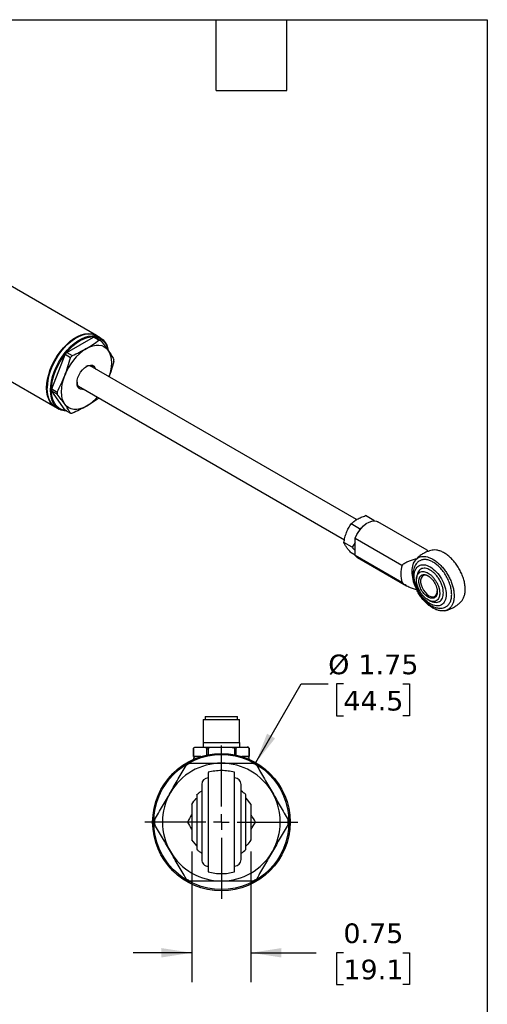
# Model space of a CAD drawing. Header units: inches. Extents: x 0.7 to 32.2, y 0.7 to 24.8.
# Tile 5 of 5: x 26.3 to 32.2, y 12.2 to 24.8. Entities that reach past the tile are written whole.
import ezdxf

# ---------------------------------------------------------------- set-up
doc = ezdxf.new("R2010")
doc.units = ezdxf.units.IN
doc.header["$LTSCALE"] = 3
doc.header["$MEASUREMENT"] = 0
doc.linetypes.add('SLD-Center', pattern=[0.75, 0.6, -0.05, 0.05, -0.05])
doc.linetypes.add('SLD-Solid', pattern=[0])
doc.layers.add('CENTER', color=40, linetype='SLD-Center')
doc.layers.add('DIMENSIONS', color=140, linetype='SLD-Solid', lineweight=25)
doc.layers.add('TEXT', color=140, linetype='SLD-Solid', lineweight=25)
doc.styles.add('SLDTEXTSTYLE0', font='VERDANA.TTF')
doc.dimstyles.new('SLDDIMSTYLE6', dxfattribs={"dimtxt": 0.254883, "dimasz": 0.39, "dimexe": 0, "dimexo": 0.0625, "dimgap": 0.063721, "dimtad": 0, "dimtih": 1, "dimtoh": 1, "dimrnd": 1e-09, "dimzin": 12, "dimdsep": 46, "dimtxsty": 'SLDTEXTSTYLE0', "dimsah": 1, "dimcen": 0, "dimadec": 0, "dimazin": 3, "dimtfac": 1, "dimtofl": 0, "dimtmove": 0, "dimatfit": 3, "dimfxl": 0, "dimfrac": 2, "dimtolj": 1, "dimtzin": 12, "dimarcsym": 0})
doc.dimstyles.new('SLDDIMSTYLE7', dxfattribs={"dimtxt": 0.254883, "dimasz": 0.39, "dimexe": 0, "dimexo": 0.0625, "dimgap": 0.063721, "dimtad": 0, "dimtih": 1, "dimtoh": 1, "dimrnd": 1e-09, "dimdsep": 46, "dimtxsty": 'SLDTEXTSTYLE0', "dimsah": 1, "dimcen": 0.09, "dimadec": 0, "dimazin": 2, "dimtfac": 1, "dimtmove": 0, "dimatfit": 0, "dimfxl": 0, "dimfrac": 2, "dimtolj": 1, "dimtzin": 12, "dimarcsym": 0})

# ---------------------------------------------------------------- blocks, each defined once
blk = doc.blocks.new('_D_7')
at = {"layer": 'DIMENSIONS'}
for p, q in [((29.303, 15.291), (29.88, 16.292)), ((29.88, 16.292), (30.225, 16.292)), ((30.418, 16.292), (30.332, 16.292)), ((30.332, 16.292), (30.332, 15.887)), ((31.175, 16.292), (31.261, 16.292)), ((31.261, 16.292), (31.261, 15.887)), ((30.332, 15.887), (30.418, 15.887)), ((31.261, 15.887), (31.175, 15.887))]:
    blk.add_line(p, q, dxfattribs=at)
blk.add_solid([(29.303, 15.291), (29.549, 15.599), (29.446, 15.659)], dxfattribs=at)
at = {"layer": 'DIMENSIONS', "char_height": 0.25, "attachment_point": 1, "style": 'SLDTEXTSTYLE0'}
for s, insert in [('%%c', (30.225, 16.666)), ('1.75', (30.61, 16.666)), ('44.5', (30.418, 16.204))]:
    blk.add_mtext(s, dxfattribs=dict(at, insert=insert))
blk = doc.blocks.new('_D_8')
at = {"layer": 'DIMENSIONS'}
for p, q in [((28.49, 14.158), (28.49, 12.494)), ((29.24, 14.158), (29.24, 12.494)), ((28.49, 12.869), (27.74, 12.869)), ((29.24, 12.869), (30.072, 12.869)), ((30.418, 12.869), (30.332, 12.869)), ((30.332, 12.869), (30.332, 12.464)), ((31.175, 12.869), (31.261, 12.869)), ((31.261, 12.869), (31.261, 12.464)), ((30.332, 12.464), (30.418, 12.464)), ((31.261, 12.464), (31.175, 12.464))]:
    blk.add_line(p, q, dxfattribs=at)
for points in [[(28.49, 12.869), (28.1, 12.929), (28.1, 12.809)], [(29.24, 12.869), (29.63, 12.809), (29.63, 12.929)]]:
    blk.add_solid(points, dxfattribs=at)
at = {"layer": 'DIMENSIONS', "char_height": 0.25, "attachment_point": 1, "style": 'SLDTEXTSTYLE0'}
for s, insert in [('0.75', (30.418, 13.243)), ('19.1', (30.418, 12.781))]:
    blk.add_mtext(s, dxfattribs=dict(at, insert=insert))
blk = doc.blocks.new('SW_CENTERMARKSYMBOL_2')
at = {"layer": 'CENTER', "color": 0}
for p, q in [((0, 0.2), (0, 0.975)), ((-0.2, 0), (-0.975, 0)), ((0, 0), (-0.1, 0)), ((0, 0), (0, 0.1)), ((0, 0), (0, -0.1)), ((0, 0), (0.1, 0)), ((0.2, 0), (0.975, 0)), ((0, -0.2), (0, -0.975))]:
    blk.add_line(p, q, dxfattribs=at)

msp = doc.modelspace()

# ---------------------------------------------------------------- linework, layer by layer
for p, q in [((27.274, 20.73), (21.915, 23.823)), ((21.128, 23.065), (26.749, 19.82)), ((26.897, 20.513), (27.237, 20.709)), ((27.018, 20.7), (27.012, 20.696)), ((27.306, 20.669), (27.237, 20.709)), ((27.258, 20.707), (27.327, 20.667)), ((27.323, 20.701), (27.281, 20.726)), ((26.706, 20.049), (26.876, 20.486)), ((26.945, 20.446), (26.876, 20.486)), ((26.897, 20.513), (26.966, 20.473)), ((30.586, 18.384), (27.193, 20.343)), ((27.197, 20.342), (27.2, 20.339)), ((26.647, 20.064), (26.647, 20.057)), ((27.044, 20.084), (30.432, 18.128)), ((27.046, 20.081), (27.048, 20.081)), ((26.706, 20.049), (26.776, 20.009)), ((26.876, 19.78), (26.706, 20.021)), ((26.776, 19.981), (26.706, 20.021)), ((26.756, 19.817), (26.798, 19.792)), ((26.876, 19.78), (26.945, 19.74)), ((30.805, 18.375), (30.701, 18.435)), ((30.621, 18.269), (30.517, 18.329)), ((30.805, 18.375), (30.798, 18.369)), ((30.812, 18.367), (30.805, 18.375)), ((31.486, 17.995), (30.858, 18.357)), ((30.621, 18.269), (30.615, 18.234)), ((30.653, 18.28), (30.621, 18.269)), ((30.529, 18.032), (30.425, 18.092)), ((30.568, 18.149), (31.164, 17.805)), ((30.568, 17.928), (30.568, 18.149)), ((30.568, 17.932), (30.517, 17.962)), ((31.164, 17.584), (30.568, 17.928)), ((30.596, 17.903), (31.223, 17.54)), ((28.633, 15.841), (28.633, 15.546)), ((28.633, 15.841), (28.865, 15.841)), ((28.66, 15.878), (28.66, 15.841)), ((28.66, 15.878), (28.865, 15.878)), ((28.865, 15.878), (29.07, 15.878)), ((28.865, 15.841), (29.097, 15.841)), ((29.07, 15.841), (29.07, 15.878)), ((29.097, 15.546), (29.097, 15.841)), ((28.511, 15.467), (28.511, 15.368)), ((28.511, 15.368), (28.511, 15.467)), ((28.511, 15.467), (28.511, 15.467)), ((28.535, 15.487), (28.653, 15.487)), ((28.631, 15.546), (28.631, 15.487)), ((28.631, 15.546), (28.865, 15.546)), ((28.677, 15.467), (28.699, 15.467)), ((28.677, 15.467), (28.677, 15.388)), ((28.699, 15.393), (28.699, 15.467)), ((28.747, 15.487), (28.983, 15.487)), ((28.865, 15.546), (29.099, 15.546)), ((29.031, 15.467), (29.053, 15.467)), ((29.031, 15.467), (29.031, 15.393)), ((29.053, 15.388), (29.053, 15.467)), ((29.077, 15.487), (29.195, 15.487)), ((29.099, 15.487), (29.099, 15.546)), ((29.219, 15.368), (29.219, 15.467)), ((29.219, 15.467), (29.219, 15.368)), ((29.219, 15.467), (29.219, 15.467)), ((28.551, 15.368), (28.511, 15.368)), ((28.511, 15.368), (28.511, 15.368)), ((28.603, 15.368), (28.551, 15.368)), ((29.179, 15.368), (29.127, 15.368)), ((29.219, 15.368), (29.179, 15.368)), ((29.219, 15.368), (29.219, 15.368)), ((29.178, 14.836), (29.24, 14.759)), ((28.49, 14.759), (28.49, 14.308)), ((29.24, 14.759), (29.24, 14.308)), ((28.553, 14.231), (28.49, 14.308))]:
    msp.add_line(p, q)
at = {"flags": 128}
for points in [[(26.752, 19.818), (26.741, 19.825), (26.711, 19.85), (26.686, 19.881), (26.667, 19.918), (26.652, 19.961), (26.643, 20.009), (26.64, 20.061), (26.643, 20.116), (26.652, 20.174), (26.667, 20.233), (26.686, 20.294), (26.711, 20.354), (26.741, 20.412), (26.775, 20.469), (26.813, 20.522), (26.854, 20.572), (26.897, 20.616), (26.942, 20.656), (26.988, 20.689), (27.035, 20.716), (27.081, 20.736), (27.126, 20.749), (27.17, 20.754), (27.211, 20.752), (27.248, 20.742), (27.277, 20.728)], [(26.756, 19.817), (26.747, 19.822), (26.718, 19.846), (26.693, 19.877), (26.673, 19.914), (26.659, 19.957), (26.65, 20.005), (26.647, 20.057), (26.65, 20.112), (26.659, 20.17), (26.673, 20.23), (26.693, 20.29), (26.718, 20.35), (26.747, 20.408), (26.781, 20.465), (26.819, 20.518), (26.86, 20.568), (26.903, 20.613), (26.949, 20.652), (26.995, 20.686), (27.041, 20.713), (27.088, 20.733), (27.133, 20.745), (27.176, 20.75), (27.217, 20.748), (27.255, 20.738), (27.281, 20.726)], [(26.897, 19.768), (26.862, 19.77), (26.824, 19.78), (26.79, 19.797), (26.76, 19.821), (26.735, 19.852), (26.715, 19.89), (26.701, 19.933), (26.692, 19.98), (26.689, 20.032), (26.692, 20.088), (26.701, 20.146), (26.715, 20.205), (26.735, 20.265), (26.76, 20.325), (26.79, 20.384), (26.824, 20.44), (26.862, 20.494), (26.902, 20.543), (26.946, 20.588), (26.991, 20.628), (27.037, 20.661), (27.084, 20.688), (27.13, 20.708), (27.175, 20.721), (27.219, 20.726), (27.259, 20.724), (27.297, 20.714), (27.331, 20.696), (27.361, 20.672), (27.386, 20.641), (27.406, 20.604), (27.42, 20.561), (27.424, 20.542)], [(27.067, 20.664), (27.114, 20.688), (27.159, 20.704), (27.204, 20.713), (27.246, 20.714), (27.285, 20.707), (27.321, 20.692), (27.352, 20.67), (27.379, 20.642), (27.401, 20.606), (27.417, 20.565), (27.424, 20.534)], [(26.888, 19.773), (26.868, 19.775), (26.83, 19.786), (26.797, 19.804), (26.768, 19.829), (26.743, 19.861), (26.724, 19.9), (26.711, 19.944), (26.704, 19.993), (26.702, 20.046), (26.707, 20.102), (26.717, 20.161), (26.733, 20.221), (26.755, 20.281), (26.782, 20.341), (26.813, 20.399), (26.849, 20.455), (26.888, 20.507), (26.93, 20.555), (26.974, 20.597), (27.02, 20.634), (27.067, 20.664)], [(27.147, 20.564), (27.189, 20.585), (27.23, 20.599), (27.269, 20.606), (27.307, 20.607), (27.341, 20.6), (27.372, 20.586), (27.4, 20.566), (27.423, 20.539)], [(27.423, 20.539), (27.441, 20.507), (27.455, 20.469), (27.463, 20.427), (27.466, 20.38), (27.463, 20.331), (27.455, 20.279), (27.441, 20.226), (27.434, 20.204)], [(27.114, 20.043), (27.095, 20.04), (27.072, 20.044), (27.053, 20.055), (27.039, 20.073), (27.03, 20.097), (27.027, 20.127), (27.03, 20.16), (27.039, 20.194), (27.053, 20.229), (27.072, 20.262), (27.095, 20.292), (27.121, 20.317), (27.147, 20.336), (27.174, 20.348), (27.2, 20.353), (27.223, 20.349), (27.242, 20.338), (27.256, 20.32), (27.264, 20.302)], [(27.198, 20.34), (27.196, 20.343), (27.196, 20.344)], [(26.872, 19.854), (26.854, 19.886), (26.84, 19.924), (26.832, 19.966), (26.829, 20.013), (26.832, 20.062), (26.84, 20.114), (26.854, 20.167), (26.872, 20.221)], [(27.051, 20.08), (27.048, 20.08), (27.047, 20.081)], [(27.147, 19.829), (27.106, 19.808), (27.065, 19.794), (27.026, 19.787), (26.988, 19.787), (26.954, 19.793), (26.922, 19.807), (26.895, 19.827), (26.872, 19.854)], [(30.568, 18.149), (30.589, 18.193), (30.614, 18.235), (30.643, 18.273), (30.676, 18.306), (30.71, 18.333), (30.745, 18.353), (30.779, 18.366), (30.811, 18.37), (30.84, 18.365), (30.858, 18.357)], [(30.568, 17.928), (30.589, 17.907), (30.596, 17.903)], [(31.351, 17.887), (31.327, 17.861), (31.308, 17.829), (31.296, 17.791), (31.29, 17.748), (31.29, 17.7), (31.296, 17.649), (31.308, 17.596), (31.327, 17.543), (31.351, 17.49)], [(31.507, 17.662), (31.481, 17.673), (31.457, 17.676), (31.436, 17.672), (31.419, 17.659), (31.407, 17.64), (31.401, 17.615), (31.401, 17.585), (31.407, 17.553), (31.419, 17.52), (31.436, 17.488), (31.457, 17.459), (31.481, 17.435), (31.507, 17.416), (31.532, 17.405), (31.556, 17.402), (31.577, 17.407), (31.594, 17.419), (31.606, 17.438), (31.612, 17.463), (31.613, 17.478)]]:
    msp.add_lwpolyline(points, dxfattribs=at)
for radius in [0.875, 0.86]:
    msp.add_circle((28.865, 14.533), radius)
for centre, radius, start, end in [((27.435, 20.031), 0.789, 122.4546, 177.5508), ((27.229, 20.503), 0.205, 81.9467, 87.8343), ((27.52, 19.982), 0.691, 122.638, 159.7729), ((27.298, 20.463), 0.205, 81.9467, 87.8343), ((27.529, 19.983), 0.825, 140.0404, 142.3705), ((27.598, 19.943), 0.825, 140.0404, 142.3705), ((27.178, 20.277), 0.0669, 45.049, 124.0367), ((27.016, 20.411), 0.481, 358.3307, 1.6693), ((27.093, 20.129), 0.0662, 175.4707, 255.4543), ((27.187, 20.035), 0.481, 178.3307, 181.6693), ((27.256, 19.995), 0.481, 178.3307, 181.6693), ((26.853, 20.319), 0.572, 300.985, 319.0474), ((26.974, 19.943), 0.205, 261.9467, 267.8343), ((31.572, 17.694), 0.422, 164.8418, 195.1582), ((31.602, 17.65), 0.345, 127.0329, 136.7079), ((28.54, 15.339), 0.0295, 90, 190.1823), ((29.19, 15.339), 0.0295, 349.8177, 90), ((28.865, 14.533), 0.75, 90, 150), ((28.865, 14.533), 0.85, 118.0725, 121.9275), ((28.865, 14.533), 0.656, 90, 104.7472), ((28.865, 14.533), 0.75, 30, 90), ((28.865, 14.533), 0.656, 75.2465, 90), ((28.865, 14.533), 0.85, 58.0725, 61.9275), ((28.698, 15.012), 0.0833, 90.0185, 180), ((29.032, 15.012), 0.0833, 0, 90.0185), ((28.865, 14.533), 0.469, 48.1426, 57.7592), ((28.865, 14.533), 0.75, 150, 210), ((28.865, 14.533), 0.75, 330, 30), ((28.865, 14.533), 0.85, 178.0725, 181.9275), ((28.865, 14.533), 0.85, 358.0725, 1.9275), ((28.865, 14.533), 0.469, 302.2409, 311.8623), ((28.865, 14.533), 0.75, 210, 270), ((28.698, 14.055), 0.0833, 180, 270.0185), ((28.865, 14.533), 0.75, 270, 330), ((29.032, 14.055), 0.0833, 270.0185, 0), ((28.865, 14.533), 0.85, 238.0725, 241.9275), ((28.865, 14.533), 0.656, 255.2465, 270), ((28.865, 14.533), 0.656, 270, 284.7472), ((28.865, 14.533), 0.85, 298.0725, 301.9275)]:
    msp.add_arc(centre, radius, start, end)
for points, knots in [([(26.966, 20.473), (26.998, 20.487), (27.029, 20.501), (27.09, 20.532), (27.119, 20.548), (27.147, 20.564)], [0, 0, 0, 0, 0.5, 0.5, 1, 1, 1, 1]), ([(27.147, 20.564), (27.176, 20.58), (27.203, 20.597), (27.256, 20.632), (27.281, 20.65), (27.306, 20.669)], [0, 0, 0, 0, 0.5, 0.5, 1, 1, 1, 1]), ([(27.327, 20.667), (27.344, 20.645), (27.361, 20.623), (27.394, 20.58), (27.409, 20.56), (27.423, 20.539)], [0, 0, 0, 0, 0.5, 0.5, 1, 1, 1, 1]), ([(26.872, 20.221), (26.886, 20.258), (26.899, 20.295), (26.924, 20.37), (26.935, 20.408), (26.945, 20.446)], [0, 0, 0, 0, 0.5, 0.5, 1, 1, 1, 1]), ([(27.423, 20.539), (27.437, 20.519), (27.45, 20.5), (27.475, 20.462), (27.486, 20.443), (27.497, 20.425)], [0, 0, 0, 0, 0.5, 0.5, 1, 1, 1, 1]), ([(27.497, 20.397), (27.486, 20.359), (27.467, 20.293), (27.444, 20.23), (27.434, 20.204)], [0, 0, 0, 0, 0.58204, 1, 1, 1, 1]), ([(26.776, 20.009), (26.793, 20.043), (26.81, 20.078), (26.843, 20.149), (26.858, 20.185), (26.872, 20.221)], [0, 0, 0, 0, 0.5, 0.5, 1, 1, 1, 1]), ([(26.872, 19.854), (26.858, 19.874), (26.843, 19.895), (26.81, 19.937), (26.793, 19.959), (26.776, 19.981)], [0, 0, 0, 0, 0.5, 0.5, 1, 1, 1, 1]), ([(26.945, 19.74), (26.935, 19.758), (26.924, 19.776), (26.899, 19.814), (26.886, 19.834), (26.872, 19.854)], [0, 0, 0, 0, 0.5, 0.5, 1, 1, 1, 1]), ([(27.147, 19.829), (27.119, 19.813), (27.09, 19.797), (27.029, 19.767), (26.998, 19.752), (26.966, 19.738)], [0, 0, 0, 0, 0.5, 0.5, 1, 1, 1, 1]), ([(27.306, 19.934), (27.281, 19.915), (27.256, 19.897), (27.203, 19.862), (27.176, 19.846), (27.147, 19.829)], [0, 0, 0, 0, 0.5, 0.5, 1, 1, 1, 1]), ([(30.595, 18.39), (30.61, 18.399), (30.627, 18.407), (30.663, 18.422), (30.681, 18.429), (30.701, 18.435)], [0, 0, 0, 0, 0.5, 0.5, 1, 1, 1, 1]), ([(30.457, 18.219), (30.465, 18.239), (30.474, 18.258), (30.494, 18.295), (30.505, 18.312), (30.517, 18.329)], [0, 0, 0, 0, 0.5, 0.5, 1, 1, 1, 1]), ([(30.517, 18.329), (30.528, 18.34), (30.539, 18.351), (30.565, 18.372), (30.579, 18.381), (30.595, 18.39)], [0, 0, 0, 0, 0.5, 0.5, 1, 1, 1, 1]), ([(30.425, 18.092), (30.428, 18.114), (30.432, 18.136), (30.443, 18.178), (30.449, 18.199), (30.457, 18.219)], [0, 0, 0, 0, 0.5, 0.5, 1, 1, 1, 1]), ([(30.457, 18.035), (30.449, 18.046), (30.443, 18.057), (30.432, 18.075), (30.428, 18.084), (30.425, 18.092)], [0, 0, 0, 0, 0.5, 0.5, 1, 1, 1, 1]), ([(30.568, 18.096), (30.566, 18.092), (30.56, 18.079), (30.547, 18.058), (30.535, 18.041), (30.529, 18.032)], [0, 0, 0, 0, 0.156548, 0.577434, 1, 1, 1, 1]), ([(30.517, 17.962), (30.505, 17.975), (30.494, 17.988), (30.474, 18.012), (30.465, 18.024), (30.457, 18.035)], [0, 0, 0, 0, 0.5, 0.5, 1, 1, 1, 1]), ([(30.529, 18.032), (30.541, 18.019), (30.555, 18.004), (30.566, 17.989), (30.568, 17.987)], [0, 0, 0, 0, 0.8263652, 1, 1, 1, 1]), ([(31.548, 17.995), (31.537, 17.992), (31.513, 17.987), (31.475, 17.973), (31.436, 17.953), (31.408, 17.937), (31.394, 17.925), (31.393, 17.924)], [0, 0, 0, 0, 0.198984, 0.4355218, 0.6936792, 0.967118, 1, 1, 1, 1]), ([(31.491, 17.978), (31.49, 17.98), (31.489, 17.99), (31.487, 17.995), (31.486, 17.995), (31.486, 17.995)], [0, 0, 0, 0, 0.280583, 0.890054, 1, 1, 1, 1]), ([(31.922, 17.347), (31.922, 17.347), (31.932, 17.355), (31.945, 17.379), (31.961, 17.42), (31.969, 17.467), (31.969, 17.519), (31.962, 17.575), (31.947, 17.634), (31.925, 17.692), (31.897, 17.75), (31.863, 17.805), (31.824, 17.855), (31.782, 17.9), (31.738, 17.937), (31.693, 17.967), (31.647, 17.987), (31.604, 17.997), (31.57, 18), (31.553, 17.995), (31.548, 17.994)], [0, 0, 0, 0, 0.000589, 0.062413, 0.122494, 0.184318, 0.2444, 0.306224, 0.366305, 0.428129, 0.488211, 0.550035, 0.610117, 0.67194, 0.732022, 0.793846, 0.853928, 0.915752, 0.975833, 1, 1, 1, 1]), ([(31.164, 17.805), (31.176, 17.815), (31.19, 17.825), (31.218, 17.842), (31.234, 17.849), (31.265, 17.863), (31.282, 17.869), (31.316, 17.879), (31.333, 17.883), (31.351, 17.887)], [0, 0, 0, 0, 0.25, 0.25, 0.5, 0.5, 0.75, 0.75, 1, 1, 1, 1]), ([(31.391, 17.861), (31.383, 17.856), (31.365, 17.846), (31.344, 17.822), (31.326, 17.793), (31.314, 17.76), (31.306, 17.724), (31.304, 17.687), (31.306, 17.648), (31.313, 17.61), (31.322, 17.574), (31.333, 17.542), (31.344, 17.513), (31.357, 17.486), (31.367, 17.469), (31.371, 17.461)], [0, 0, 0, 0, 0.070384, 0.163504, 0.249454, 0.337341, 0.425949, 0.513867, 0.599874, 0.682936, 0.760162, 0.828951, 0.883584, 0.946938, 1, 1, 1, 1]), ([(31.32, 17.666), (31.32, 17.728), (31.341, 17.775), (31.417, 17.819), (31.469, 17.814), (31.577, 17.752), (31.628, 17.697), (31.704, 17.565), (31.726, 17.493), (31.726, 17.431)], [0, 0, 0, 0, 0.25, 0.25, 0.5, 0.5, 0.75, 0.75, 1, 1, 1, 1]), ([(31.351, 17.887), (31.36, 17.894), (31.369, 17.9), (31.39, 17.909), (31.4, 17.912), (31.418, 17.915), (31.424, 17.916), (31.436, 17.916), (31.442, 17.916), (31.461, 17.915), (31.474, 17.913), (31.494, 17.908), (31.5, 17.906), (31.514, 17.901), (31.521, 17.898), (31.541, 17.889), (31.555, 17.882), (31.575, 17.869), (31.582, 17.864), (31.596, 17.855), (31.603, 17.85), (31.623, 17.833), (31.636, 17.821), (31.656, 17.802), (31.662, 17.796), (31.675, 17.782), (31.681, 17.775), (31.699, 17.753), (31.71, 17.738), (31.732, 17.706), (31.742, 17.689), (31.762, 17.655), (31.77, 17.638), (31.786, 17.603), (31.793, 17.585), (31.802, 17.559), (31.805, 17.55), (31.81, 17.532), (31.813, 17.523), (31.819, 17.497), (31.822, 17.48), (31.825, 17.454), (31.826, 17.446), (31.827, 17.429), (31.827, 17.421), (31.827, 17.398), (31.826, 17.382), (31.823, 17.361), (31.822, 17.354), (31.819, 17.34), (31.817, 17.333), (31.811, 17.314), (31.805, 17.302), (31.796, 17.286), (31.793, 17.281), (31.786, 17.272), (31.782, 17.267), (31.77, 17.254), (31.762, 17.247), (31.743, 17.235), (31.733, 17.231), (31.711, 17.224), (31.699, 17.222), (31.675, 17.221), (31.663, 17.222), (31.643, 17.225), (31.636, 17.226), (31.623, 17.229), (31.616, 17.231), (31.596, 17.239), (31.583, 17.245), (31.555, 17.259), (31.541, 17.268), (31.514, 17.287), (31.501, 17.298), (31.481, 17.315), (31.474, 17.322), (31.461, 17.335), (31.455, 17.341), (31.436, 17.362), (31.424, 17.376), (31.407, 17.399), (31.401, 17.407), (31.39, 17.423), (31.385, 17.431), (31.369, 17.456), (31.36, 17.473), (31.351, 17.49)], [0, 0, 0, 0, 0.03125, 0.03125, 0.0625, 0.0625, 0.078125, 0.078125, 0.09375, 0.09375, 0.125, 0.125, 0.140625, 0.140625, 0.15625, 0.15625, 0.1875, 0.1875, 0.203125, 0.203125, 0.21875, 0.21875, 0.25, 0.25, 0.265625, 0.265625, 0.28125, 0.28125, 0.3125, 0.3125, 0.34375, 0.34375, 0.375, 0.375, 0.40625, 0.40625, 0.421875, 0.421875, 0.4375, 0.4375, 0.46875, 0.46875, 0.484375, 0.484375, 0.5, 0.5, 0.53125, 0.53125, 0.546875, 0.546875, 0.5625, 0.5625, 0.59375, 0.59375, 0.609375, 0.609375, 0.625, 0.625, 0.65625, 0.65625, 0.6875, 0.6875, 0.71875, 0.71875, 0.75, 0.75, 0.765625, 0.765625, 0.78125, 0.78125, 0.8125, 0.8125, 0.84375, 0.84375, 0.875, 0.875, 0.890625, 0.890625, 0.90625, 0.90625, 0.9375, 0.9375, 0.953125, 0.953125, 0.96875, 0.96875, 1, 1, 1, 1]), ([(31.797, 17.431), (31.796, 17.448), (31.794, 17.484), (31.781, 17.543), (31.759, 17.605), (31.728, 17.667), (31.69, 17.725), (31.647, 17.775), (31.603, 17.815), (31.558, 17.846), (31.514, 17.867), (31.469, 17.877), (31.426, 17.877), (31.402, 17.867), (31.39, 17.861)], [0, 0, 0, 0, 0.077819, 0.160299, 0.246208, 0.333941, 0.421673, 0.507582, 0.590063, 0.667882, 0.745701, 0.828181, 0.91409, 1, 1, 1, 1]), ([(31.348, 17.619), (31.348, 17.62), (31.348, 17.624), (31.348, 17.629), (31.349, 17.634), (31.349, 17.639), (31.35, 17.643), (31.351, 17.651), (31.354, 17.662), (31.358, 17.675), (31.364, 17.688), (31.374, 17.702), (31.391, 17.716), (31.414, 17.724), (31.441, 17.725), (31.469, 17.718), (31.496, 17.705), (31.524, 17.686), (31.552, 17.661), (31.578, 17.629), (31.602, 17.593), (31.621, 17.555), (31.632, 17.525), (31.637, 17.504), (31.64, 17.493), (31.642, 17.481), (31.643, 17.47), (31.644, 17.458), (31.644, 17.451), (31.644, 17.448)], [0, 0, 0, 0, 0.009658, 0.019246, 0.028837, 0.038502, 0.048306, 0.058313, 0.088096, 0.120109, 0.150634, 0.184482, 0.250136, 0.31579, 0.38008, 0.441804, 0.500039, 0.558274, 0.619998, 0.68672, 0.749939, 0.815725, 0.879882, 0.900044, 0.920127, 0.940148, 0.960122, 0.980067, 1, 1, 1, 1]), ([(31.363, 17.701), (31.359, 17.687), (31.352, 17.664), (31.35, 17.641), (31.349, 17.632)], [0, 0, 0, 0, 0.634821, 1, 1, 1, 1]), ([(31.691, 17.451), (31.69, 17.463), (31.689, 17.488), (31.68, 17.53), (31.664, 17.574), (31.642, 17.617), (31.616, 17.658), (31.585, 17.694), (31.554, 17.722), (31.523, 17.744), (31.491, 17.758), (31.46, 17.766), (31.43, 17.765), (31.403, 17.756), (31.381, 17.737), (31.368, 17.718), (31.365, 17.704), (31.364, 17.701)], [0, 0, 0, 0, 0.064886, 0.133659, 0.205291, 0.278443, 0.351595, 0.423226, 0.491999, 0.556885, 0.621771, 0.690544, 0.762176, 0.835328, 0.90848, 0.980112, 1, 1, 1, 1]), ([(31.379, 17.601), (31.379, 17.602), (31.379, 17.605), (31.38, 17.61), (31.38, 17.615), (31.381, 17.62), (31.382, 17.626), (31.384, 17.635), (31.387, 17.646), (31.392, 17.655), (31.4, 17.667), (31.413, 17.677), (31.429, 17.683), (31.442, 17.684), (31.453, 17.684), (31.464, 17.682), (31.474, 17.679), (31.482, 17.675), (31.489, 17.672), (31.494, 17.669), (31.496, 17.668)], [0, 0, 0, 0, 0.0233365, 0.04663, 0.0699117, 0.0932129, 0.1165649, 0.1783046, 0.2400921, 0.304406, 0.3687678, 0.5000057, 0.6312435, 0.6955574, 0.7599192, 0.821659, 0.8834464, 0.9223111, 0.9611139, 1, 1, 1, 1]), ([(31.351, 17.49), (31.333, 17.495), (31.316, 17.5), (31.282, 17.512), (31.266, 17.519), (31.242, 17.53), (31.234, 17.534), (31.219, 17.543), (31.211, 17.548), (31.19, 17.562), (31.176, 17.572), (31.164, 17.584)], [0, 0, 0, 0, 0.25, 0.25, 0.5, 0.5, 0.625, 0.625, 0.75, 0.75, 1, 1, 1, 1]), ([(31.726, 17.431), (31.726, 17.369), (31.704, 17.321), (31.628, 17.277), (31.577, 17.283), (31.469, 17.345), (31.417, 17.399), (31.341, 17.531), (31.32, 17.603), (31.32, 17.666)], [0, 0, 0, 0, 0.25, 0.25, 0.5, 0.5, 0.75, 0.75, 1, 1, 1, 1]), ([(31.644, 17.448), (31.644, 17.446), (31.644, 17.442), (31.644, 17.436), (31.644, 17.43), (31.643, 17.425), (31.642, 17.42), (31.641, 17.414), (31.64, 17.409), (31.639, 17.404), (31.637, 17.4), (31.636, 17.395), (31.631, 17.383), (31.621, 17.367), (31.602, 17.351), (31.578, 17.342), (31.552, 17.341), (31.524, 17.348), (31.496, 17.361), (31.469, 17.38), (31.441, 17.405), (31.414, 17.436), (31.391, 17.472), (31.371, 17.511), (31.36, 17.543), (31.354, 17.568), (31.351, 17.583), (31.349, 17.594), (31.349, 17.603), (31.348, 17.611), (31.348, 17.616), (31.348, 17.619)], [0, 0, 0, 0, 0.010876, 0.021753, 0.032633, 0.04352, 0.054416, 0.065325, 0.076248, 0.087188, 0.098149, 0.109132, 0.12014, 0.184313, 0.250092, 0.313332, 0.380042, 0.44177, 0.50001, 0.558249, 0.619977, 0.684272, 0.74993, 0.815589, 0.879883, 0.911894, 0.941684, 0.956381, 0.970847, 0.985466, 1, 1, 1, 1]), ([(31.613, 17.466), (31.613, 17.464), (31.613, 17.461), (31.613, 17.456), (31.612, 17.451), (31.612, 17.447), (31.611, 17.44), (31.609, 17.431), (31.605, 17.42), (31.6, 17.411), (31.592, 17.4), (31.579, 17.389), (31.561, 17.382), (31.54, 17.382), (31.518, 17.387), (31.496, 17.397), (31.474, 17.412), (31.453, 17.432), (31.432, 17.457), (31.413, 17.485), (31.4, 17.51), (31.392, 17.531), (31.387, 17.546), (31.384, 17.561), (31.381, 17.573), (31.38, 17.584), (31.379, 17.592), (31.379, 17.598), (31.379, 17.601)], [0, 0, 0, 0, 0.011674, 0.023326, 0.034972, 0.046628, 0.058309, 0.089193, 0.120101, 0.152273, 0.184469, 0.250118, 0.315768, 0.380053, 0.441772, 0.500003, 0.558234, 0.619953, 0.684238, 0.749887, 0.815537, 0.847708, 0.879904, 0.910788, 0.941696, 0.961138, 0.980548, 1, 1, 1, 1]), ([(31.496, 17.668), (31.498, 17.667), (31.5, 17.666), (31.505, 17.663), (31.509, 17.66), (31.513, 17.657), (31.52, 17.652), (31.529, 17.644), (31.539, 17.634), (31.55, 17.622), (31.564, 17.605), (31.579, 17.581), (31.592, 17.556), (31.6, 17.535), (31.605, 17.52), (31.609, 17.505), (31.611, 17.493), (31.612, 17.482), (31.613, 17.474), (31.613, 17.468), (31.613, 17.466)], [0, 0, 0, 0, 0.023337, 0.04663, 0.069912, 0.093213, 0.116565, 0.178305, 0.240092, 0.304406, 0.368768, 0.500006, 0.631244, 0.695557, 0.759919, 0.821659, 0.883446, 0.922311, 0.961114, 1, 1, 1, 1]), ([(31.371, 17.461), (31.38, 17.446), (31.392, 17.426), (31.413, 17.398), (31.431, 17.376), (31.455, 17.351), (31.48, 17.327), (31.508, 17.306), (31.537, 17.288), (31.567, 17.273), (31.598, 17.262), (31.63, 17.257), (31.661, 17.256), (31.692, 17.261), (31.714, 17.268), (31.724, 17.275), (31.726, 17.277)], [0, 0, 0, 0, 0.0987645, 0.1390163, 0.2054165, 0.2737435, 0.3464708, 0.4217535, 0.4989572, 0.5776221, 0.6573567, 0.7377968, 0.8187283, 0.9003571, 0.9836959, 1, 1, 1, 1]), ([(31.576, 17.334), (31.579, 17.334), (31.593, 17.33), (31.615, 17.332), (31.642, 17.341), (31.664, 17.359), (31.68, 17.385), (31.689, 17.416), (31.69, 17.44), (31.691, 17.451)], [0, 0, 0, 0, 0.044975, 0.206615, 0.371685, 0.536755, 0.698395, 0.853582, 1, 1, 1, 1]), ([(31.726, 17.276), (31.726, 17.276), (31.739, 17.281), (31.758, 17.302), (31.781, 17.337), (31.794, 17.381), (31.796, 17.415), (31.797, 17.431)], [0, 0, 0, 0, 0.005428, 0.26672, 0.522583, 0.768233, 1, 1, 1, 1]), ([(31.508, 17.356), (31.511, 17.355), (31.527, 17.346), (31.55, 17.338), (31.57, 17.335), (31.576, 17.334)], [0, 0, 0, 0, 0.13458, 0.776913, 1, 1, 1, 1]), ([(31.709, 17.225), (31.721, 17.227), (31.745, 17.233), (31.782, 17.246), (31.822, 17.266), (31.861, 17.291), (31.895, 17.318), (31.914, 17.339), (31.921, 17.347)], [0, 0, 0, 0, 0.136921, 0.300185, 0.47837, 0.667103, 0.8639, 1, 1, 1, 1]), ([(28.511, 15.467), (28.511, 15.469), (28.511, 15.472), (28.513, 15.475), (28.514, 15.477), (28.517, 15.481), (28.519, 15.482), (28.526, 15.486), (28.53, 15.487), (28.535, 15.487)], [0, 0, 0, 0, 0.125, 0.125, 0.25, 0.25, 0.5, 0.5, 1, 1, 1, 1]), ([(28.653, 15.487), (28.656, 15.487), (28.658, 15.486), (28.662, 15.485), (28.665, 15.485), (28.669, 15.482), (28.671, 15.481), (28.674, 15.477), (28.675, 15.475), (28.677, 15.472), (28.677, 15.469), (28.677, 15.467)], [0, 0, 0, 0, 0.25, 0.25, 0.5, 0.5, 0.75, 0.75, 0.875, 0.875, 1, 1, 1, 1]), ([(28.653, 15.487), (28.656, 15.487), (28.662, 15.487), (28.67, 15.487), (28.679, 15.487), (28.688, 15.487), (28.7, 15.487), (28.714, 15.487), (28.73, 15.487), (28.741, 15.487), (28.747, 15.487)], [0, 0, 0, 0, 0.099898, 0.19975, 0.299663, 0.399741, 0.500089, 0.666927, 0.833401, 1, 1, 1, 1]), ([(28.699, 15.467), (28.699, 15.469), (28.7, 15.472), (28.703, 15.475), (28.704, 15.477), (28.71, 15.481), (28.715, 15.482), (28.728, 15.486), (28.737, 15.487), (28.747, 15.487)], [0, 0, 0, 0, 0.125, 0.125, 0.25, 0.25, 0.5, 0.5, 1, 1, 1, 1]), ([(28.983, 15.487), (28.988, 15.487), (28.993, 15.486), (29.002, 15.485), (29.006, 15.485), (29.015, 15.482), (29.02, 15.481), (29.026, 15.477), (29.027, 15.475), (29.03, 15.472), (29.031, 15.469), (29.031, 15.467)], [0, 0, 0, 0, 0.25, 0.25, 0.5, 0.5, 0.75, 0.75, 0.875, 0.875, 1, 1, 1, 1]), ([(28.983, 15.487), (28.987, 15.487), (28.994, 15.487), (29.003, 15.487), (29.013, 15.487), (29.023, 15.487), (29.034, 15.487), (29.048, 15.487), (29.063, 15.487), (29.072, 15.487), (29.077, 15.487)], [0, 0, 0, 0, 0.099898, 0.19975, 0.299663, 0.399741, 0.500089, 0.666927, 0.833401, 1, 1, 1, 1]), ([(29.053, 15.467), (29.053, 15.469), (29.054, 15.472), (29.055, 15.475), (29.056, 15.477), (29.059, 15.481), (29.061, 15.482), (29.068, 15.486), (29.072, 15.487), (29.077, 15.487)], [0, 0, 0, 0, 0.125, 0.125, 0.25, 0.25, 0.5, 0.5, 1, 1, 1, 1]), ([(29.219, 15.467), (29.219, 15.468), (29.219, 15.47), (29.219, 15.473), (29.218, 15.475), (29.217, 15.476), (29.215, 15.479), (29.208, 15.486), (29.201, 15.487), (29.195, 15.487)], [0, 0, 0, 0, 0.0577506, 0.0855715, 0.1132588, 0.1435636, 0.1807023, 0.2861332, 1, 1, 1, 1]), ([(29.195, 15.487), (29.198, 15.487), (29.2, 15.486), (29.205, 15.485), (29.207, 15.485), (29.211, 15.482), (29.213, 15.481), (29.216, 15.477), (29.217, 15.475), (29.219, 15.472), (29.219, 15.469), (29.219, 15.467)], [0, 0, 0, 0, 0.25, 0.25, 0.5, 0.5, 0.75, 0.75, 0.875, 0.875, 1, 1, 1, 1]), ([(29.211, 15.482), (29.211, 15.482), (29.207, 15.486), (29.201, 15.486), (29.196, 15.487), (29.195, 15.487)], [0, 0, 0, 0, 0.0872887, 0.8956285, 1, 1, 1, 1]), ([(28.216, 14.908), (28.249, 14.966), (28.282, 15.024), (28.349, 15.14), (28.382, 15.197), (28.416, 15.255)], [0, 0, 0, 0, 0.5, 0.5, 1, 1, 1, 1]), ([(28.465, 15.283), (28.531, 15.283), (28.598, 15.283), (28.731, 15.283), (28.798, 15.283), (28.865, 15.283)], [0, 0, 0, 0, 0.5, 0.5, 1, 1, 1, 1]), ([(28.865, 15.283), (28.932, 15.283), (28.999, 15.283), (29.132, 15.283), (29.199, 15.283), (29.265, 15.283)], [0, 0, 0, 0, 0.5, 0.5, 1, 1, 1, 1]), ([(29.315, 15.255), (29.348, 15.197), (29.381, 15.14), (29.448, 15.024), (29.481, 14.966), (29.515, 14.908)], [0, 0, 0, 0, 0.5, 0.5, 1, 1, 1, 1]), ([(28.698, 15.166), (28.698, 15.166), (28.698, 15.165), (28.698, 15.142), (28.698, 15.102), (28.698, 15.045), (28.698, 14.974), (28.698, 14.891), (28.698, 14.797), (28.698, 14.696), (28.698, 14.59), (28.698, 14.483), (28.698, 14.377), (28.698, 14.275), (28.698, 14.181), (28.698, 14.097), (28.698, 14.025), (28.698, 13.968), (28.698, 13.927), (28.698, 13.903), (28.698, 13.901), (28.698, 13.9)], [0, 0, 0, 0, 0.042167, 0.095865, 0.149564, 0.203263, 0.256961, 0.31066, 0.364358, 0.418057, 0.471755, 0.525454, 0.579153, 0.632851, 0.68655, 0.740248, 0.793947, 0.847645, 0.901344, 0.955042, 1, 1, 1, 1]), ([(29.032, 13.901), (29.032, 13.901), (29.032, 13.902), (29.032, 13.925), (29.032, 13.965), (29.032, 14.022), (29.032, 14.093), (29.032, 14.176), (29.032, 14.27), (29.032, 14.371), (29.032, 14.477), (29.032, 14.584), (29.032, 14.69), (29.032, 14.792), (29.032, 14.886), (29.032, 14.97), (29.032, 15.042), (29.032, 15.099), (29.032, 15.14), (29.032, 15.164), (29.032, 15.166), (29.032, 15.167)], [0, 0, 0, 0, 0.042167, 0.095865, 0.149564, 0.203263, 0.256961, 0.31066, 0.364358, 0.418057, 0.471755, 0.525454, 0.579153, 0.632851, 0.68655, 0.740248, 0.793947, 0.847645, 0.901344, 0.955042, 1, 1, 1, 1]), ([(28.616, 14.928), (28.604, 14.922), (28.582, 14.909), (28.563, 14.89), (28.554, 14.881)], [0, 0, 0, 0, 0.504843, 1, 1, 1, 1]), ([(28.615, 15.012), (28.615, 15.012), (28.615, 14.962), (28.615, 14.782), (28.615, 14.661), (28.615, 14.533)], [0, 0, 0, 0, 0.5, 0.5, 1, 1, 1, 1]), ([(29.115, 14.533), (29.115, 14.661), (29.115, 14.782), (29.115, 14.962), (29.115, 15.012), (29.115, 15.012)], [0, 0, 0, 0, 0.5, 0.5, 1, 1, 1, 1]), ([(28.016, 14.562), (28.049, 14.62), (28.082, 14.677), (28.149, 14.793), (28.182, 14.851), (28.216, 14.908)], [0, 0, 0, 0, 0.5, 0.5, 1, 1, 1, 1]), ([(28.49, 14.759), (28.507, 14.786), (28.526, 14.816), (28.55, 14.836), (28.553, 14.838)], [0, 0, 0, 0, 0.8926, 1, 1, 1, 1]), ([(28.553, 14.882), (28.553, 14.883), (28.553, 14.891), (28.553, 14.868), (28.553, 14.828), (28.553, 14.782), (28.553, 14.726), (28.553, 14.645), (28.553, 14.577), (28.553, 14.533)], [0, 0, 0, 0, 0.000445, 0.239796, 0.368642, 0.500223, 0.631803, 0.76065, 1, 1, 1, 1]), ([(29.178, 14.533), (29.178, 14.577), (29.178, 14.645), (29.178, 14.726), (29.178, 14.782), (29.178, 14.828), (29.178, 14.868), (29.178, 14.891), (29.178, 14.882), (29.178, 14.882)], [0, 0, 0, 0, 0.239028, 0.3677, 0.499104, 0.630507, 0.75918, 0.998207, 1, 1, 1, 1]), ([(29.515, 14.908), (29.548, 14.851), (29.581, 14.793), (29.648, 14.677), (29.681, 14.62), (29.715, 14.562)], [0, 0, 0, 0, 0.5, 0.5, 1, 1, 1, 1]), ([(28.49, 14.634), (28.489, 14.632), (28.469, 14.598), (28.45, 14.564), (28.432, 14.533)], [0, 0, 0, 0, 0.065628, 1, 1, 1, 1]), ([(29.298, 14.533), (29.281, 14.564), (29.261, 14.597), (29.242, 14.631), (29.24, 14.634)], [0, 0, 0, 0, 0.915938, 1, 1, 1, 1]), ([(28.216, 14.158), (28.182, 14.216), (28.149, 14.274), (28.082, 14.39), (28.049, 14.447), (28.016, 14.505)], [0, 0, 0, 0, 0.5, 0.5, 1, 1, 1, 1]), ([(28.432, 14.533), (28.45, 14.503), (28.469, 14.47), (28.488, 14.436), (28.49, 14.433)], [0, 0, 0, 0, 0.915938, 1, 1, 1, 1]), ([(28.553, 14.533), (28.553, 14.49), (28.553, 14.422), (28.553, 14.341), (28.553, 14.285), (28.553, 14.239), (28.553, 14.199), (28.553, 14.176), (28.553, 14.184), (28.553, 14.184)], [0, 0, 0, 0, 0.239373, 0.368231, 0.499824, 0.631418, 0.760276, 0.999649, 1, 1, 1, 1]), ([(28.615, 14.533), (28.615, 14.406), (28.615, 14.285), (28.615, 14.105), (28.615, 14.055), (28.615, 14.055)], [0, 0, 0, 0, 0.5, 0.5, 1, 1, 1, 1]), ([(29.115, 14.055), (29.115, 14.055), (29.115, 14.105), (29.115, 14.285), (29.115, 14.406), (29.115, 14.533)], [0, 0, 0, 0, 0.5, 0.5, 1, 1, 1, 1]), ([(29.178, 14.185), (29.178, 14.185), (29.178, 14.176), (29.178, 14.199), (29.178, 14.239), (29.178, 14.285), (29.178, 14.341), (29.178, 14.422), (29.178, 14.49), (29.178, 14.533)], [0, 0, 0, 0, 0.001007, 0.240222, 0.368996, 0.500503, 0.63201, 0.760784, 1, 1, 1, 1]), ([(29.24, 14.433), (29.241, 14.435), (29.261, 14.469), (29.28, 14.503), (29.298, 14.533)], [0, 0, 0, 0, 0.065628, 1, 1, 1, 1]), ([(29.715, 14.505), (29.681, 14.447), (29.648, 14.39), (29.581, 14.274), (29.548, 14.216), (29.515, 14.158)], [0, 0, 0, 0, 0.5, 0.5, 1, 1, 1, 1]), ([(29.24, 14.308), (29.223, 14.281), (29.204, 14.251), (29.18, 14.231), (29.178, 14.229)], [0, 0, 0, 0, 0.8926, 1, 1, 1, 1]), ([(28.553, 14.185), (28.562, 14.177), (28.581, 14.159), (28.604, 14.145), (28.616, 14.138)], [0, 0, 0, 0, 0.479475, 1, 1, 1, 1]), ([(28.416, 13.812), (28.382, 13.87), (28.349, 13.927), (28.282, 14.043), (28.249, 14.101), (28.216, 14.158)], [0, 0, 0, 0, 0.5, 0.5, 1, 1, 1, 1]), ([(29.515, 14.158), (29.481, 14.101), (29.448, 14.043), (29.381, 13.927), (29.348, 13.87), (29.315, 13.812)], [0, 0, 0, 0, 0.5, 0.5, 1, 1, 1, 1]), ([(28.865, 13.783), (28.798, 13.783), (28.731, 13.783), (28.598, 13.783), (28.531, 13.783), (28.465, 13.783)], [0, 0, 0, 0, 0.5, 0.5, 1, 1, 1, 1]), ([(29.265, 13.783), (29.199, 13.783), (29.132, 13.783), (28.999, 13.783), (28.932, 13.783), (28.865, 13.783)], [0, 0, 0, 0, 0.5, 0.5, 1, 1, 1, 1])]:
    msp.add_open_spline(points, degree=3, knots=knots)
at = {"layer": 'TEXT'}
for p, q in [((0.75, 24.75), (32.25, 24.75)), ((28.8, 23.85), (28.8, 24.75)), ((29.7, 23.85), (29.7, 24.75)), ((32.25, 24.75), (32.25, 0.75)), ((28.8, 23.85), (29.7, 23.85))]:
    msp.add_line(p, q, dxfattribs=at)

# ---------------------------------------------------------------- block references
at = {"layer": 'CENTER'}
msp.add_blockref('SW_CENTERMARKSYMBOL_2', (28.865, 14.533), dxfattribs=at)

# ---------------------------------------------------------------- dimensions: what is measured, and where the dimension line sits
at = {"layer": 'DIMENSIONS'}
dim = msp.add_diameter_dim_2p(p1=(28.428, 13.776), p2=(29.303, 15.291), dimstyle='SLDDIMSTYLE6', dxfattribs=at)
dim.commit()
dim.dimension.update_dxf_attribs({"geometry": '_D_7', "text_midpoint": (30.796, 16.292), "dimtype": 163})
dim = msp.add_linear_dim(base=(29.24, 12.869), p1=(28.49, 14.308), p2=(29.24, 14.308), dimstyle='SLDDIMSTYLE7', dxfattribs=at)
dim.commit()
dim.dimension.update_dxf_attribs({"geometry": '_D_8', "text_midpoint": (30.796, 12.869), "dimtype": 160})

doc.saveas('drawing.dxf')
